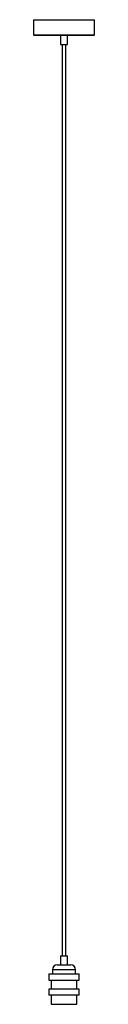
# Paper-space layout '_Posterior' of a CAD drawing. Header units: millimetres. Extents: x -50 to 50, y 0 to 1621.
import ezdxf

# ---------------------------------------------------------------- set-up
doc = ezdxf.new("R2010")
doc.units = ezdxf.units.MM

psp = doc.layouts.new('_Posterior')

# ---------------------------------------------------------------- linework, layer by layer
at = {"color": 7, "linetype": 'Continuous', "lineweight": 25}
for p, q in [((-50, 1621), (-50, 1596)), ((-50, 1621), (50, 1621)), ((50, 1596), (50, 1621)), ((49, 1595), (-49, 1595)), ((-5.85, 1595), (-5.85, 1580)), ((5.85, 1580), (5.85, 1595)), ((-5.85, 1580), (5.85, 1580)), ((-3, 1580), (-3, 80)), ((3, 80), (3, 1580)), ((-11, 65), (11, 65)), ((-5.85, 80), (-5.85, 65)), ((-5.85, 80), (5.85, 80)), ((5.85, 65), (5.85, 80)), ((-25, 50), (-25, 40)), ((-25, 50), (25, 50)), ((-19, 57), (-19, 50)), ((19, 50), (19, 57)), ((25, 40), (25, 50)), ((-25, 40), (25, 40)), ((-21, 40), (-21, 25)), ((21, 25), (21, 40)), ((-25, 25), (-25, 15)), ((25, 25), (-25, 25)), ((25, 15), (25, 25)), ((25, 15), (-25, 15)), ((-21, 15), (-21, 0)), ((-21, 0), (21, 0)), ((21, 0), (21, 15))]:
    psp.add_line(p, q, dxfattribs=at)
at = {"color": 8, "linetype": 'Continuous', "lineweight": 25}
for p, q in [((-50, 1596), (50, 1596)), ((19, 57), (-19, 57))]:
    psp.add_line(p, q, dxfattribs=at)
at = {"color": 7, "linetype": 'Continuous', "lineweight": 25}
for centre, radius, start, end in [((-49, 1596), 1, 180, 270), ((49, 1596), 1, 270, 360), ((-11, 57), 8, 90, 180), ((11, 57), 8, 0, 90)]:
    psp.add_arc(centre, radius, start, end, dxfattribs=at)

doc.saveas('drawing.dxf')
